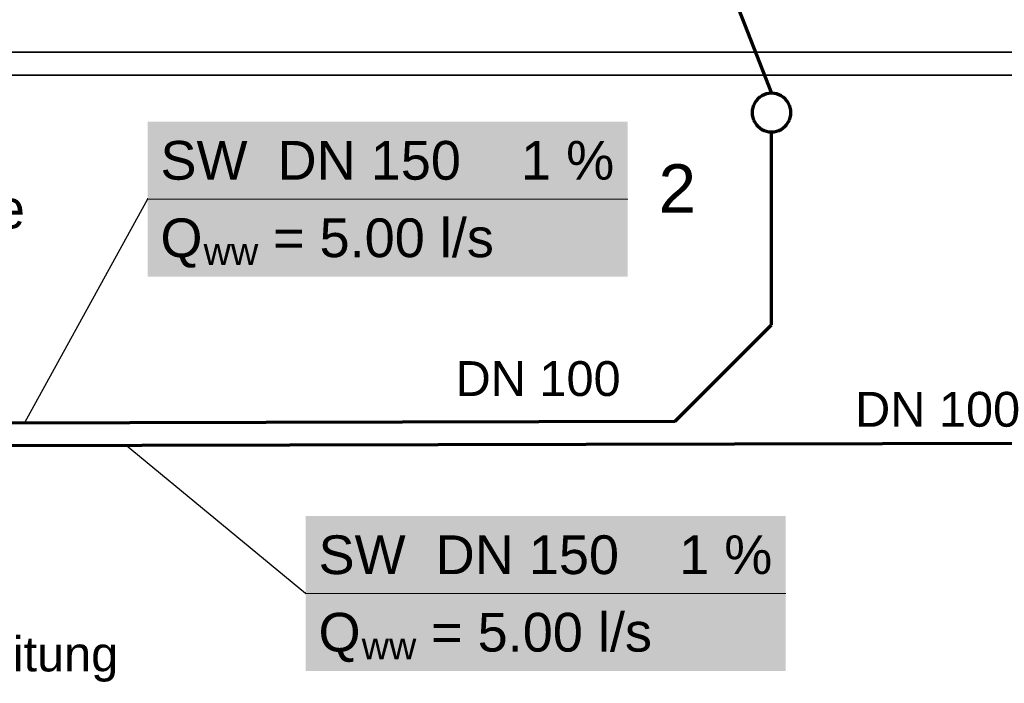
# Model space of a CAD drawing. Extents: x -94 to 1256, y 388 to 888.
# Tile 20 of 51: x 182 to 233, y 664 to 698. Entities that reach past the tile are written whole.
import ezdxf
from ezdxf.lldxf.tags import DXFTag

# ---------------------------------------------------------------- set-up
doc = ezdxf.new("R2010")
doc.units = 0
doc.layers.get('0').update_dxf_attribs({"lineweight": 25})
doc.layers.add('01AFU Allgemein Bemaßung', color=7, linetype='Continuous', lineweight=25)
doc.layers.add('X_Text', color=7, linetype='Continuous', lineweight=25)
for name, color, linetype, lineweight, true_color in [('S_Betriebswasser', 3, 'Buchstabe-B', 35, 0x00ff00), ('S_Mass', 150, 'Continuous', 25, 0x007fff), ('S_Schmutzwasser', 5, 'Continuous', 70, 0x0000ff), ('S_Schmutzwasser_Grundleitung', 7, 'Continuous', 70, 0x7f5f00)]:
    doc.layers.add(name, color=color, linetype=linetype, lineweight=lineweight, true_color=true_color)
doc.styles.get("Standard").update_dxf_attribs({"font": 'arial.ttf'})
tags = doc.linetypes.add('Buchstabe-B', pattern='A,82,-6,["B",Standard,S=3.6,R=0,X=-3.6,Y=-1.8],-2', length=90).pattern_tags.tags
tags[15:16] = [DXFTag(74, 4), DXFTag(75, 0), DXFTag(340, '0'), DXFTag(46, 0.0), DXFTag(50, 0.0), DXFTag(44, 0.0), DXFTag(45, 0.0)]
tags[4:5] = [DXFTag(74, 4), DXFTag(75, 0), DXFTag(340, '0'), DXFTag(46, 0.0), DXFTag(50, 0.0), DXFTag(44, 0.0), DXFTag(45, 0.0)]

# ---------------------------------------------------------------- blocks, each defined once
blk = doc.blocks.new('MText-A07F5X4VWF', base_point=(165.968, 680.579))
at = {"color": 0, "linetype": 'ByBlock', "lineweight": -2, "ltscale": 0.13, "char_height": 2, "attachment_point": 1}
for s, insert in [('{\\fCentury Gothic;Leitungslänge}', (165.968, 689.485)), ('{\\fCentury Gothic;bis}', (165.968, 685.972)), ('{\\fCentury Gothic;Schacht}', (170.087, 685.972)), ('{\\fCentury Gothic;und}', (169.612, 682.579)), ('{\\fCentury Gothic;12}', (165.968, 682.579)), ('{\\fCentury Gothic;13m}', (175.892, 682.579))]:
    blk.add_mtext(s, dxfattribs=dict(at, insert=insert))

msp = doc.modelspace()

# ---------------------------------------------------------------- linework, layer by layer
at = {"layer": 'S_Betriebswasser', "ltscale": 0.35}
for p, q in [((63.943, 696.587), (374.381, 696.587)), ((43.943, 695.399), (379.798, 695.399))]:
    msp.add_line(p, q, dxfattribs=at)
at = {"layer": 'S_Schmutzwasser'}
for p, q in [((208.01, 728.206), (221.194, 694.463)), ((220.694, 694.329), (220.585, 694.256)), ((220.812, 694.387), (220.694, 694.329)), ((220.935, 694.429), (220.812, 694.387)), ((221.064, 694.454), (220.935, 694.429)), ((221.194, 694.463), (221.064, 694.454)), ((221.325, 694.454), (221.194, 694.463)), ((221.453, 694.429), (221.325, 694.454)), ((221.577, 694.387), (221.453, 694.429)), ((221.694, 694.329), (221.577, 694.387)), ((221.803, 694.256), (221.694, 694.329)), ((220.27, 693.846), (220.228, 693.722)), ((220.328, 693.963), (220.27, 693.846)), ((220.401, 694.072), (220.328, 693.963)), ((220.487, 694.17), (220.401, 694.072)), ((220.585, 694.256), (220.487, 694.17)), ((221.901, 694.17), (221.803, 694.256)), ((221.988, 694.072), (221.901, 694.17)), ((222.06, 693.963), (221.988, 694.072)), ((222.118, 693.846), (222.06, 693.963)), ((222.16, 693.722), (222.118, 693.846)), ((220.203, 693.594), (220.194, 693.463)), ((220.194, 693.463), (220.203, 693.332)), ((220.228, 693.722), (220.203, 693.594)), ((220.203, 693.332), (220.228, 693.204)), ((222.186, 693.594), (222.16, 693.722)), ((222.16, 693.204), (222.186, 693.332)), ((222.194, 693.463), (222.186, 693.594)), ((222.186, 693.332), (222.194, 693.463)), ((220.228, 693.204), (220.27, 693.08)), ((220.27, 693.08), (220.328, 692.963)), ((220.328, 692.963), (220.401, 692.854)), ((220.401, 692.854), (220.487, 692.756)), ((221.901, 692.756), (221.988, 692.854)), ((221.988, 692.854), (222.06, 692.963)), ((222.06, 692.963), (222.118, 693.08)), ((222.118, 693.08), (222.16, 693.204)), ((220.487, 692.756), (220.585, 692.67)), ((220.585, 692.67), (220.694, 692.597)), ((220.694, 692.597), (220.812, 692.539)), ((220.812, 692.539), (220.935, 692.497)), ((220.935, 692.497), (221.064, 692.472)), ((221.064, 692.472), (221.194, 692.463)), ((221.194, 692.463), (221.325, 692.472)), ((221.325, 692.472), (221.453, 692.497)), ((221.453, 692.497), (221.577, 692.539)), ((221.577, 692.539), (221.694, 692.597)), ((221.694, 692.597), (221.803, 692.67)), ((221.803, 692.67), (221.901, 692.756))]:
    msp.add_line(p, q, dxfattribs=at)
at = {"layer": 'S_Schmutzwasser_Grundleitung'}
for p, q in [((221.194, 682.508), (221.194, 692.463)), ((216.217, 677.531), (221.194, 682.508)), ((156.049, 677.389), (216.217, 677.531)), ((235.528, 676.389), (156.051, 676.203))]:
    msp.add_line(p, q, dxfattribs=at)
at = {"layer": 'X_Text'}
for p, q in [((188.959, 689), (182.598, 677.452)), ((188.95, 689.001), (188.949, 689)), ((188.949, 689), (188.95, 688.999)), ((188.951, 689.005), (188.95, 689.004)), ((188.95, 689.004), (188.95, 689.003)), ((188.95, 689.003), (188.95, 689.001)), ((188.95, 688.999), (188.95, 688.998)), ((188.95, 688.998), (188.95, 688.996)), ((188.95, 688.996), (188.951, 688.995)), ((188.952, 689.006), (188.951, 689.005)), ((188.951, 688.995), (188.952, 688.994)), ((188.953, 689.008), (188.952, 689.007)), ((188.952, 689.007), (188.952, 689.006)), ((188.952, 688.994), (188.952, 688.993)), ((188.952, 688.993), (188.953, 688.992)), ((188.954, 689.009), (188.953, 689.008)), ((188.953, 688.992), (188.954, 688.991)), ((188.956, 689.009), (188.954, 689.009)), ((188.954, 688.991), (188.956, 688.991)), ((188.957, 689.01), (188.956, 689.009)), ((188.956, 688.991), (188.957, 688.99)), ((188.958, 689.01), (188.957, 689.01)), ((188.957, 688.99), (188.958, 688.99)), ((188.959, 689.01), (188.958, 689.01)), ((188.958, 688.99), (188.959, 688.99)), ((188.961, 689.01), (188.959, 689.01)), ((188.959, 688.99), (188.961, 688.99)), ((188.962, 689.01), (188.961, 689.01)), ((188.961, 688.99), (188.962, 688.99)), ((188.963, 689.009), (188.962, 689.01)), ((188.962, 688.99), (188.963, 688.991)), ((188.964, 689.009), (188.963, 689.009)), ((188.963, 688.991), (188.964, 688.991)), ((188.966, 689.008), (188.964, 689.009)), ((188.964, 688.991), (188.966, 688.992)), ((188.967, 689.007), (188.966, 689.008)), ((188.966, 688.992), (188.967, 688.993)), ((188.967, 689.006), (188.967, 689.007)), ((188.968, 689.005), (188.967, 689.006)), ((188.967, 688.994), (188.968, 688.995)), ((188.967, 688.993), (188.967, 688.994)), ((188.969, 689.004), (188.968, 689.005)), ((188.968, 688.995), (188.969, 688.996)), ((188.969, 689.003), (188.969, 689.004)), ((188.969, 689.001), (188.969, 689.003)), ((188.969, 689), (188.969, 689.001)), ((188.969, 688.999), (188.969, 689)), ((188.969, 688.998), (188.969, 688.999)), ((188.969, 688.996), (188.969, 688.998)), ((197.127, 668.639), (187.854, 676.278)), ((197.118, 668.644), (197.117, 668.643)), ((197.117, 668.643), (197.117, 668.642)), ((197.117, 668.642), (197.117, 668.641)), ((197.117, 668.641), (197.117, 668.639)), ((197.117, 668.639), (197.117, 668.638)), ((197.117, 668.638), (197.117, 668.637)), ((197.117, 668.637), (197.117, 668.635)), ((197.117, 668.635), (197.118, 668.634)), ((197.119, 668.645), (197.118, 668.644)), ((197.118, 668.634), (197.119, 668.633)), ((197.12, 668.646), (197.119, 668.645)), ((197.119, 668.633), (197.12, 668.632)), ((197.121, 668.647), (197.12, 668.646)), ((197.12, 668.632), (197.121, 668.631)), ((197.122, 668.648), (197.121, 668.647)), ((197.121, 668.631), (197.122, 668.631)), ((197.123, 668.648), (197.122, 668.648)), ((197.122, 668.631), (197.123, 668.63)), ((197.124, 668.649), (197.123, 668.648)), ((197.123, 668.63), (197.124, 668.63)), ((197.125, 668.649), (197.124, 668.649)), ((197.124, 668.63), (197.125, 668.629)), ((197.127, 668.649), (197.125, 668.649)), ((197.125, 668.629), (197.127, 668.629)), ((197.128, 668.649), (197.127, 668.649)), ((197.127, 668.629), (197.128, 668.629)), ((197.129, 668.649), (197.128, 668.649)), ((197.128, 668.629), (197.129, 668.63)), ((197.13, 668.648), (197.129, 668.649)), ((197.129, 668.63), (197.13, 668.63)), ((197.132, 668.648), (197.13, 668.648)), ((197.13, 668.63), (197.132, 668.631)), ((197.133, 668.647), (197.132, 668.648)), ((197.132, 668.631), (197.133, 668.631)), ((197.134, 668.646), (197.133, 668.647)), ((197.133, 668.631), (197.134, 668.632)), ((197.135, 668.645), (197.134, 668.646)), ((197.134, 668.632), (197.135, 668.633)), ((197.135, 668.644), (197.135, 668.645)), ((197.136, 668.643), (197.135, 668.644)), ((197.135, 668.634), (197.136, 668.635)), ((197.135, 668.633), (197.135, 668.634)), ((197.136, 668.642), (197.136, 668.643)), ((197.137, 668.641), (197.136, 668.642)), ((197.136, 668.637), (197.137, 668.638)), ((197.136, 668.635), (197.136, 668.637)), ((197.137, 668.639), (197.137, 668.641)), ((197.137, 668.638), (197.137, 668.639))]:
    msp.add_line(p, q, dxfattribs=at)
at = {"layer": 'X_Text', "lineweight": 18}
for p, q in [((188.959, 689), (213.766, 689)), ((197.127, 668.639), (221.933, 668.639))]:
    msp.add_line(p, q, dxfattribs=at)
at = {"layer": 'X_Text', "color": 7, "true_color": 0xffffff}
for points in [[(188.959, 685), (213.766, 685), (188.959, 693)], [(213.766, 685), (188.959, 693), (213.766, 693)], [(197.127, 664.639), (221.933, 664.639), (197.127, 672.639)], [(221.933, 664.639), (197.127, 672.639), (221.933, 672.639)]]:
    msp.add_solid(points, dxfattribs=at)

# ---------------------------------------------------------------- block references
at = {"layer": '01AFU Allgemein Bemaßung', "color": 7, "lineweight": 13, "ltscale": 0.13}
msp.add_blockref('MText-A07F5X4VWF', (165.968, 680.579), dxfattribs=at)

# ---------------------------------------------------------------- texts
at = {"layer": 'S_Mass', "char_height": 1.8, "attachment_point": 1}
for insert in [(204.876, 680.633), (225.514, 679.047)]:
    msp.add_mtext('{\\fArial;DN 100}', dxfattribs=dict(at, insert=insert))
at = {"layer": 'X_Text', "attachment_point": 1}
for s, insert, char_height in [('{\\fArial;SW  DN 150    1 %}', (189.626, 692), 2), ('{\\fArial;Q}', (189.626, 688), 2), ('{\\fArial; = 5.00 l/s}', (194.662, 688), 2), ('{\\fArial;ww}', (191.855, 687), 1.4), ('{\\fArial;SW  DN 150    1 %}', (197.793, 671.639), 2), ('{\\fArial;Q}', (197.793, 667.639), 2), ('{\\fArial; = 5.00 l/s}', (202.829, 667.639), 2), ('{\\fArial;ww}', (200.022, 666.639), 1.4)]:
    msp.add_mtext(s, dxfattribs=dict(at, insert=insert, char_height=char_height))
at = {"layer": 'X_Text', "ltscale": 0.25, "attachment_point": 1}
for s, insert, char_height in [('{\\fArial;2}', (215.357, 690.797), 2.5), ('{\\fArial;Anschluss an Zuleitung}', (161.451, 666.416), 1.8)]:
    msp.add_mtext(s, dxfattribs=dict(at, insert=insert, char_height=char_height))

doc.saveas('drawing.dxf')
